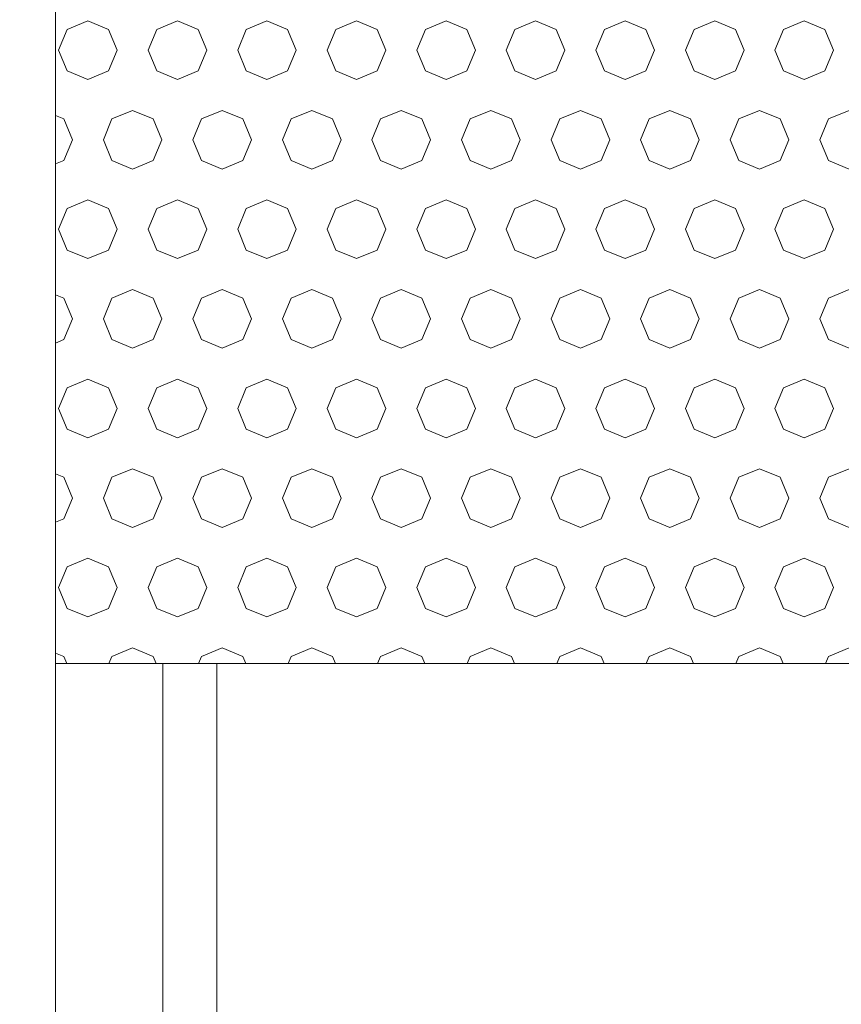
# Model space of a CAD drawing. Header units: millimetres. Extents: x 52659 to 1698020, y -10054 to 104697.
# Tile 199 of 256: x 203523 to 203981, y 10408 to 10957. Entities that reach past the tile are written whole.
import ezdxf

# ---------------------------------------------------------------- set-up
doc = ezdxf.new("R2010")
doc.units = ezdxf.units.MM
doc.header["$MEASUREMENT"] = 0
for name, color, linetype in [('02-04 BRISES SOLEIL FONCEES', 7, 'Continuous'), ('02-04 Mur.Construction', 7, 'Continuous'), ('05-02 Cotation 200ème 100ème.Cotations', 7, 'Continuous'), ('Fenêtres ARCHICAD', 7, 'Continuous')]:
    doc.layers.add(name, color=color, linetype=linetype)
doc.styles.add('STYLE_GENERE_3', font='ARIALN.TTF')
doc.dimstyles.new('STYLE_GENERE__2', dxfattribs={"dimtxt": 200, "dimasz": 95, "dimexe": 0.18, "dimexo": 100, "dimgap": 0, "dimtad": 0, "dimlfac": 0.001, "dimzin": 0, "dimdsep": 46, "dimtxsty": 'STYLE_GENERE_3', "dimblk": 'ARROWHEAD_6', "dimblk1": 'ARROWHEAD_6', "dimblk2": 'ARROWHEAD_6', "dimcen": 0.09, "dimclrd": 7, "dimclre": 7, "dimclrt": 7, "dimazin": 0, "dimtfac": 1, "dimtdec": 4, "dimtmove": 0, "dimatfit": 3, "dimfxl": 1, "dimtolj": 1, "dimtzin": 0, "dimarcsym": 0})

# ---------------------------------------------------------------- blocks, each defined once
blk = doc.blocks.new('Élément de coupe_187_1', base_point=(131932.67, 5158.07))
at = {"layer": '02-04 Mur.Construction', "color": 7, "linetype": 'Continuous', "lineweight": 9}
blk.add_line((203542.67, 9725.96), (203542.67, 11008.07), dxfattribs=at)
blk = doc.blocks.new('Élément de coupe_191_1', base_point=(131932.67, 5158.07))
at = {"layer": 'Fenêtres ARCHICAD', "color": 7, "linetype": 'Continuous', "lineweight": 5}
for p, q in [((203602.67, 10598.03), (203602.67, 9818.07)), ((203632.67, 9848.07), (203632.67, 10598.03))]:
    blk.add_line(p, q, dxfattribs=at)
blk = doc.blocks.new('*X356', base_point=(131932.67, 5158.07))
at = {"layer": '02-04 BRISES SOLEIL FONCEES', "color": 7, "linetype": 'Continuous', "lineweight": 5}
for p, q in [((203560.74, 10956.81), (203549.18, 10952.02)), ((203572.3, 10952.02), (203560.74, 10956.81)), ((203610.74, 10956.81), (203599.18, 10952.02)), ((203622.3, 10952.02), (203610.74, 10956.81)), ((203660.74, 10956.81), (203649.18, 10952.02)), ((203672.3, 10952.02), (203660.74, 10956.81)), ((203710.74, 10956.81), (203699.18, 10952.02)), ((203722.3, 10952.02), (203710.74, 10956.81)), ((203760.74, 10956.81), (203749.18, 10952.02)), ((203772.3, 10952.02), (203760.74, 10956.81)), ((203810.74, 10956.81), (203799.18, 10952.02)), ((203822.3, 10952.02), (203810.74, 10956.81)), ((203860.74, 10956.81), (203849.18, 10952.02)), ((203872.3, 10952.02), (203860.74, 10956.81)), ((203910.74, 10956.81), (203899.18, 10952.02)), ((203922.3, 10952.02), (203910.74, 10956.81)), ((203960.74, 10956.81), (203949.18, 10952.02)), ((203972.3, 10952.02), (203960.74, 10956.81)), ((203549.18, 10952.02), (203544.39, 10940.46)), ((203577.09, 10940.46), (203572.3, 10952.02)), ((203599.18, 10952.02), (203594.39, 10940.46)), ((203627.09, 10940.46), (203622.3, 10952.02)), ((203649.18, 10952.02), (203644.39, 10940.46)), ((203677.09, 10940.46), (203672.3, 10952.02)), ((203699.18, 10952.02), (203694.39, 10940.46)), ((203727.09, 10940.46), (203722.3, 10952.02)), ((203749.18, 10952.02), (203744.39, 10940.46)), ((203777.09, 10940.46), (203772.3, 10952.02)), ((203799.18, 10952.02), (203794.39, 10940.46)), ((203827.09, 10940.46), (203822.3, 10952.02)), ((203849.18, 10952.02), (203844.39, 10940.46)), ((203877.09, 10940.46), (203872.3, 10952.02)), ((203899.18, 10952.02), (203894.39, 10940.46)), ((203927.09, 10940.46), (203922.3, 10952.02)), ((203949.18, 10952.02), (203944.39, 10940.46)), ((203977.09, 10940.46), (203972.3, 10952.02)), ((203544.39, 10940.46), (203549.18, 10928.89)), ((203572.3, 10928.89), (203577.09, 10940.46)), ((203594.39, 10940.46), (203599.18, 10928.89)), ((203622.3, 10928.89), (203627.09, 10940.46)), ((203644.39, 10940.46), (203649.18, 10928.89)), ((203672.3, 10928.89), (203677.09, 10940.46)), ((203694.39, 10940.46), (203699.18, 10928.89)), ((203722.3, 10928.89), (203727.09, 10940.46)), ((203744.39, 10940.46), (203749.18, 10928.89)), ((203772.3, 10928.89), (203777.09, 10940.46)), ((203794.39, 10940.46), (203799.18, 10928.89)), ((203822.3, 10928.89), (203827.09, 10940.46)), ((203844.39, 10940.46), (203849.18, 10928.89)), ((203872.3, 10928.89), (203877.09, 10940.46)), ((203894.39, 10940.46), (203899.18, 10928.89)), ((203922.3, 10928.89), (203927.09, 10940.46)), ((203944.39, 10940.46), (203949.18, 10928.89)), ((203972.3, 10928.89), (203977.09, 10940.46)), ((203549.18, 10928.89), (203560.74, 10924.1)), ((203560.74, 10924.1), (203572.3, 10928.89)), ((203599.18, 10928.89), (203610.74, 10924.1)), ((203610.74, 10924.1), (203622.3, 10928.89)), ((203649.18, 10928.89), (203660.74, 10924.1)), ((203660.74, 10924.1), (203672.3, 10928.89)), ((203699.18, 10928.89), (203710.74, 10924.1)), ((203710.74, 10924.1), (203722.3, 10928.89)), ((203749.18, 10928.89), (203760.74, 10924.1)), ((203760.74, 10924.1), (203772.3, 10928.89)), ((203799.18, 10928.89), (203810.74, 10924.1)), ((203810.74, 10924.1), (203822.3, 10928.89)), ((203849.18, 10928.89), (203860.74, 10924.1)), ((203860.74, 10924.1), (203872.3, 10928.89)), ((203899.18, 10928.89), (203910.74, 10924.1)), ((203910.74, 10924.1), (203922.3, 10928.89)), ((203949.18, 10928.89), (203960.74, 10924.1)), ((203960.74, 10924.1), (203972.3, 10928.89)), ((203547.3, 10902.02), (203542.67, 10903.94)), ((203585.74, 10906.81), (203574.18, 10902.02)), ((203597.3, 10902.02), (203585.74, 10906.81)), ((203635.74, 10906.81), (203624.18, 10902.02)), ((203647.3, 10902.02), (203635.74, 10906.81)), ((203685.74, 10906.81), (203674.18, 10902.02)), ((203697.3, 10902.02), (203685.74, 10906.81)), ((203735.74, 10906.81), (203724.18, 10902.02)), ((203747.3, 10902.02), (203735.74, 10906.81)), ((203785.74, 10906.81), (203774.18, 10902.02)), ((203797.3, 10902.02), (203785.74, 10906.81)), ((203835.74, 10906.81), (203824.18, 10902.02)), ((203847.3, 10902.02), (203835.74, 10906.81)), ((203885.74, 10906.81), (203874.18, 10902.02)), ((203897.3, 10902.02), (203885.74, 10906.81)), ((203935.74, 10906.81), (203924.18, 10902.02)), ((203947.3, 10902.02), (203935.74, 10906.81)), ((203985.74, 10906.81), (203974.18, 10902.02)), ((203552.09, 10890.46), (203547.3, 10902.02)), ((203574.18, 10902.02), (203569.39, 10890.46)), ((203602.09, 10890.46), (203597.3, 10902.02)), ((203624.18, 10902.02), (203619.39, 10890.46)), ((203652.09, 10890.46), (203647.3, 10902.02)), ((203674.18, 10902.02), (203669.39, 10890.46)), ((203702.09, 10890.46), (203697.3, 10902.02)), ((203724.18, 10902.02), (203719.39, 10890.46)), ((203752.09, 10890.46), (203747.3, 10902.02)), ((203774.18, 10902.02), (203769.39, 10890.46)), ((203802.09, 10890.46), (203797.3, 10902.02)), ((203824.18, 10902.02), (203819.39, 10890.46)), ((203852.09, 10890.46), (203847.3, 10902.02)), ((203874.18, 10902.02), (203869.39, 10890.46)), ((203902.09, 10890.46), (203897.3, 10902.02)), ((203924.18, 10902.02), (203919.39, 10890.46)), ((203952.09, 10890.46), (203947.3, 10902.02)), ((203974.18, 10902.02), (203969.39, 10890.46)), ((203547.3, 10878.89), (203552.09, 10890.46)), ((203569.39, 10890.46), (203574.18, 10878.89)), ((203597.3, 10878.89), (203602.09, 10890.46)), ((203619.39, 10890.46), (203624.18, 10878.89)), ((203647.3, 10878.89), (203652.09, 10890.46)), ((203669.39, 10890.46), (203674.18, 10878.89)), ((203697.3, 10878.89), (203702.09, 10890.46)), ((203719.39, 10890.46), (203724.18, 10878.89)), ((203747.3, 10878.89), (203752.09, 10890.46)), ((203769.39, 10890.46), (203774.18, 10878.89)), ((203797.3, 10878.89), (203802.09, 10890.46)), ((203819.39, 10890.46), (203824.18, 10878.89)), ((203847.3, 10878.89), (203852.09, 10890.46)), ((203869.39, 10890.46), (203874.18, 10878.89)), ((203897.3, 10878.89), (203902.09, 10890.46)), ((203919.39, 10890.46), (203924.18, 10878.89)), ((203947.3, 10878.89), (203952.09, 10890.46)), ((203969.39, 10890.46), (203974.18, 10878.89)), ((203542.67, 10876.97), (203547.3, 10878.89)), ((203574.18, 10878.89), (203585.74, 10874.1)), ((203585.74, 10874.1), (203597.3, 10878.89)), ((203624.18, 10878.89), (203635.74, 10874.1)), ((203635.74, 10874.1), (203647.3, 10878.89)), ((203674.18, 10878.89), (203685.74, 10874.1)), ((203685.74, 10874.1), (203697.3, 10878.89)), ((203724.18, 10878.89), (203735.74, 10874.1)), ((203735.74, 10874.1), (203747.3, 10878.89)), ((203774.18, 10878.89), (203785.74, 10874.1)), ((203785.74, 10874.1), (203797.3, 10878.89)), ((203824.18, 10878.89), (203835.74, 10874.1)), ((203835.74, 10874.1), (203847.3, 10878.89)), ((203874.18, 10878.89), (203885.74, 10874.1)), ((203885.74, 10874.1), (203897.3, 10878.89)), ((203924.18, 10878.89), (203935.74, 10874.1)), ((203935.74, 10874.1), (203947.3, 10878.89)), ((203974.18, 10878.89), (203985.74, 10874.1)), ((203560.74, 10856.81), (203549.18, 10852.02)), ((203572.3, 10852.02), (203560.74, 10856.81)), ((203610.74, 10856.81), (203599.18, 10852.02)), ((203622.3, 10852.02), (203610.74, 10856.81)), ((203660.74, 10856.81), (203649.18, 10852.02)), ((203672.3, 10852.02), (203660.74, 10856.81)), ((203710.74, 10856.81), (203699.18, 10852.02)), ((203722.3, 10852.02), (203710.74, 10856.81)), ((203760.74, 10856.81), (203749.18, 10852.02)), ((203772.3, 10852.02), (203760.74, 10856.81)), ((203810.74, 10856.81), (203799.18, 10852.02)), ((203822.3, 10852.02), (203810.74, 10856.81)), ((203860.74, 10856.81), (203849.18, 10852.02)), ((203872.3, 10852.02), (203860.74, 10856.81)), ((203910.74, 10856.81), (203899.18, 10852.02)), ((203922.3, 10852.02), (203910.74, 10856.81)), ((203960.74, 10856.81), (203949.18, 10852.02)), ((203972.3, 10852.02), (203960.74, 10856.81)), ((203549.18, 10852.02), (203544.39, 10840.46)), ((203577.09, 10840.46), (203572.3, 10852.02)), ((203599.18, 10852.02), (203594.39, 10840.46)), ((203627.09, 10840.46), (203622.3, 10852.02)), ((203649.18, 10852.02), (203644.39, 10840.46)), ((203677.09, 10840.46), (203672.3, 10852.02)), ((203699.18, 10852.02), (203694.39, 10840.46)), ((203727.09, 10840.46), (203722.3, 10852.02)), ((203749.18, 10852.02), (203744.39, 10840.46)), ((203777.09, 10840.46), (203772.3, 10852.02)), ((203799.18, 10852.02), (203794.39, 10840.46)), ((203827.09, 10840.46), (203822.3, 10852.02)), ((203849.18, 10852.02), (203844.39, 10840.46)), ((203877.09, 10840.46), (203872.3, 10852.02)), ((203899.18, 10852.02), (203894.39, 10840.46)), ((203927.09, 10840.46), (203922.3, 10852.02)), ((203949.18, 10852.02), (203944.39, 10840.46)), ((203977.09, 10840.46), (203972.3, 10852.02)), ((203544.39, 10840.46), (203549.18, 10828.89)), ((203572.3, 10828.89), (203577.09, 10840.46)), ((203594.39, 10840.46), (203599.18, 10828.89)), ((203622.3, 10828.89), (203627.09, 10840.46)), ((203644.39, 10840.46), (203649.18, 10828.89)), ((203672.3, 10828.89), (203677.09, 10840.46)), ((203694.39, 10840.46), (203699.18, 10828.89)), ((203722.3, 10828.89), (203727.09, 10840.46)), ((203744.39, 10840.46), (203749.18, 10828.89)), ((203772.3, 10828.89), (203777.09, 10840.46)), ((203794.39, 10840.46), (203799.18, 10828.89)), ((203822.3, 10828.89), (203827.09, 10840.46)), ((203844.39, 10840.46), (203849.18, 10828.89)), ((203872.3, 10828.89), (203877.09, 10840.46)), ((203894.39, 10840.46), (203899.18, 10828.89)), ((203922.3, 10828.89), (203927.09, 10840.46)), ((203944.39, 10840.46), (203949.18, 10828.89)), ((203972.3, 10828.89), (203977.09, 10840.46)), ((203549.18, 10828.89), (203560.74, 10824.1)), ((203560.74, 10824.1), (203572.3, 10828.89)), ((203599.18, 10828.89), (203610.74, 10824.1)), ((203610.74, 10824.1), (203622.3, 10828.89)), ((203649.18, 10828.89), (203660.74, 10824.1)), ((203660.74, 10824.1), (203672.3, 10828.89)), ((203699.18, 10828.89), (203710.74, 10824.1)), ((203710.74, 10824.1), (203722.3, 10828.89)), ((203749.18, 10828.89), (203760.74, 10824.1)), ((203760.74, 10824.1), (203772.3, 10828.89)), ((203799.18, 10828.89), (203810.74, 10824.1)), ((203810.74, 10824.1), (203822.3, 10828.89)), ((203849.18, 10828.89), (203860.74, 10824.1)), ((203860.74, 10824.1), (203872.3, 10828.89)), ((203899.18, 10828.89), (203910.74, 10824.1)), ((203910.74, 10824.1), (203922.3, 10828.89)), ((203949.18, 10828.89), (203960.74, 10824.1)), ((203960.74, 10824.1), (203972.3, 10828.89)), ((203585.74, 10806.81), (203574.18, 10802.02)), ((203597.3, 10802.02), (203585.74, 10806.81)), ((203635.74, 10806.81), (203624.18, 10802.02)), ((203647.3, 10802.02), (203635.74, 10806.81)), ((203685.74, 10806.81), (203674.18, 10802.02)), ((203697.3, 10802.02), (203685.74, 10806.81)), ((203735.74, 10806.81), (203724.18, 10802.02)), ((203747.3, 10802.02), (203735.74, 10806.81)), ((203785.74, 10806.81), (203774.18, 10802.02)), ((203797.3, 10802.02), (203785.74, 10806.81)), ((203835.74, 10806.81), (203824.18, 10802.02)), ((203847.3, 10802.02), (203835.74, 10806.81)), ((203885.74, 10806.81), (203874.18, 10802.02)), ((203897.3, 10802.02), (203885.74, 10806.81)), ((203935.74, 10806.81), (203924.18, 10802.02)), ((203947.3, 10802.02), (203935.74, 10806.81)), ((203985.74, 10806.81), (203974.18, 10802.02)), ((203547.3, 10802.02), (203542.67, 10803.94)), ((203552.09, 10790.46), (203547.3, 10802.02)), ((203574.18, 10802.02), (203569.39, 10790.46)), ((203602.09, 10790.46), (203597.3, 10802.02)), ((203624.18, 10802.02), (203619.39, 10790.46)), ((203652.09, 10790.46), (203647.3, 10802.02)), ((203674.18, 10802.02), (203669.39, 10790.46)), ((203702.09, 10790.46), (203697.3, 10802.02)), ((203724.18, 10802.02), (203719.39, 10790.46)), ((203752.09, 10790.46), (203747.3, 10802.02)), ((203774.18, 10802.02), (203769.39, 10790.46)), ((203802.09, 10790.46), (203797.3, 10802.02)), ((203824.18, 10802.02), (203819.39, 10790.46)), ((203852.09, 10790.46), (203847.3, 10802.02)), ((203874.18, 10802.02), (203869.39, 10790.46)), ((203902.09, 10790.46), (203897.3, 10802.02)), ((203924.18, 10802.02), (203919.39, 10790.46)), ((203952.09, 10790.46), (203947.3, 10802.02)), ((203974.18, 10802.02), (203969.39, 10790.46)), ((203547.3, 10778.89), (203552.09, 10790.46)), ((203569.39, 10790.46), (203574.18, 10778.89)), ((203597.3, 10778.89), (203602.09, 10790.46)), ((203619.39, 10790.46), (203624.18, 10778.89)), ((203647.3, 10778.89), (203652.09, 10790.46)), ((203669.39, 10790.46), (203674.18, 10778.89)), ((203697.3, 10778.89), (203702.09, 10790.46)), ((203719.39, 10790.46), (203724.18, 10778.89)), ((203747.3, 10778.89), (203752.09, 10790.46)), ((203769.39, 10790.46), (203774.18, 10778.89)), ((203797.3, 10778.89), (203802.09, 10790.46)), ((203819.39, 10790.46), (203824.18, 10778.89)), ((203847.3, 10778.89), (203852.09, 10790.46)), ((203869.39, 10790.46), (203874.18, 10778.89)), ((203897.3, 10778.89), (203902.09, 10790.46)), ((203919.39, 10790.46), (203924.18, 10778.89)), ((203947.3, 10778.89), (203952.09, 10790.46)), ((203969.39, 10790.46), (203974.18, 10778.89)), ((203542.67, 10776.97), (203547.3, 10778.89)), ((203574.18, 10778.89), (203585.74, 10774.1)), ((203585.74, 10774.1), (203597.3, 10778.89)), ((203624.18, 10778.89), (203635.74, 10774.1)), ((203635.74, 10774.1), (203647.3, 10778.89)), ((203674.18, 10778.89), (203685.74, 10774.1)), ((203685.74, 10774.1), (203697.3, 10778.89)), ((203724.18, 10778.89), (203735.74, 10774.1)), ((203735.74, 10774.1), (203747.3, 10778.89)), ((203774.18, 10778.89), (203785.74, 10774.1)), ((203785.74, 10774.1), (203797.3, 10778.89)), ((203824.18, 10778.89), (203835.74, 10774.1)), ((203835.74, 10774.1), (203847.3, 10778.89)), ((203874.18, 10778.89), (203885.74, 10774.1)), ((203885.74, 10774.1), (203897.3, 10778.89)), ((203924.18, 10778.89), (203935.74, 10774.1)), ((203935.74, 10774.1), (203947.3, 10778.89)), ((203974.18, 10778.89), (203985.74, 10774.1)), ((203560.74, 10756.81), (203549.18, 10752.02)), ((203572.3, 10752.02), (203560.74, 10756.81)), ((203610.74, 10756.81), (203599.18, 10752.02)), ((203622.3, 10752.02), (203610.74, 10756.81)), ((203660.74, 10756.81), (203649.18, 10752.02)), ((203672.3, 10752.02), (203660.74, 10756.81)), ((203710.74, 10756.81), (203699.18, 10752.02)), ((203722.3, 10752.02), (203710.74, 10756.81)), ((203760.74, 10756.81), (203749.18, 10752.02)), ((203772.3, 10752.02), (203760.74, 10756.81)), ((203810.74, 10756.81), (203799.18, 10752.02)), ((203822.3, 10752.02), (203810.74, 10756.81)), ((203860.74, 10756.81), (203849.18, 10752.02)), ((203872.3, 10752.02), (203860.74, 10756.81)), ((203910.74, 10756.81), (203899.18, 10752.02)), ((203922.3, 10752.02), (203910.74, 10756.81)), ((203960.74, 10756.81), (203949.18, 10752.02)), ((203972.3, 10752.02), (203960.74, 10756.81)), ((203549.18, 10752.02), (203544.39, 10740.46)), ((203577.09, 10740.46), (203572.3, 10752.02)), ((203599.18, 10752.02), (203594.39, 10740.46)), ((203627.09, 10740.46), (203622.3, 10752.02)), ((203649.18, 10752.02), (203644.39, 10740.46)), ((203677.09, 10740.46), (203672.3, 10752.02)), ((203699.18, 10752.02), (203694.39, 10740.46)), ((203727.09, 10740.46), (203722.3, 10752.02)), ((203749.18, 10752.02), (203744.39, 10740.46)), ((203777.09, 10740.46), (203772.3, 10752.02)), ((203799.18, 10752.02), (203794.39, 10740.46)), ((203827.09, 10740.46), (203822.3, 10752.02)), ((203849.18, 10752.02), (203844.39, 10740.46)), ((203877.09, 10740.46), (203872.3, 10752.02)), ((203899.18, 10752.02), (203894.39, 10740.46)), ((203927.09, 10740.46), (203922.3, 10752.02)), ((203949.18, 10752.02), (203944.39, 10740.46)), ((203977.09, 10740.46), (203972.3, 10752.02)), ((203544.39, 10740.46), (203549.18, 10728.89)), ((203572.3, 10728.89), (203577.09, 10740.46)), ((203594.39, 10740.46), (203599.18, 10728.89)), ((203622.3, 10728.89), (203627.09, 10740.46)), ((203644.39, 10740.46), (203649.18, 10728.89)), ((203672.3, 10728.89), (203677.09, 10740.46)), ((203694.39, 10740.46), (203699.18, 10728.89)), ((203722.3, 10728.89), (203727.09, 10740.46)), ((203744.39, 10740.46), (203749.18, 10728.89)), ((203772.3, 10728.89), (203777.09, 10740.46)), ((203794.39, 10740.46), (203799.18, 10728.89)), ((203822.3, 10728.89), (203827.09, 10740.46)), ((203844.39, 10740.46), (203849.18, 10728.89)), ((203872.3, 10728.89), (203877.09, 10740.46)), ((203894.39, 10740.46), (203899.18, 10728.89)), ((203922.3, 10728.89), (203927.09, 10740.46)), ((203944.39, 10740.46), (203949.18, 10728.89)), ((203972.3, 10728.89), (203977.09, 10740.46)), ((203549.18, 10728.89), (203560.74, 10724.1)), ((203560.74, 10724.1), (203572.3, 10728.89)), ((203599.18, 10728.89), (203610.74, 10724.1)), ((203610.74, 10724.1), (203622.3, 10728.89)), ((203649.18, 10728.89), (203660.74, 10724.1)), ((203660.74, 10724.1), (203672.3, 10728.89)), ((203699.18, 10728.89), (203710.74, 10724.1)), ((203710.74, 10724.1), (203722.3, 10728.89)), ((203749.18, 10728.89), (203760.74, 10724.1)), ((203760.74, 10724.1), (203772.3, 10728.89)), ((203799.18, 10728.89), (203810.74, 10724.1)), ((203810.74, 10724.1), (203822.3, 10728.89)), ((203849.18, 10728.89), (203860.74, 10724.1)), ((203860.74, 10724.1), (203872.3, 10728.89)), ((203899.18, 10728.89), (203910.74, 10724.1)), ((203910.74, 10724.1), (203922.3, 10728.89)), ((203949.18, 10728.89), (203960.74, 10724.1)), ((203960.74, 10724.1), (203972.3, 10728.89)), ((203585.74, 10706.81), (203574.18, 10702.02)), ((203597.3, 10702.02), (203585.74, 10706.81)), ((203635.74, 10706.81), (203624.18, 10702.02)), ((203647.3, 10702.02), (203635.74, 10706.81)), ((203685.74, 10706.81), (203674.18, 10702.02)), ((203697.3, 10702.02), (203685.74, 10706.81)), ((203735.74, 10706.81), (203724.18, 10702.02)), ((203747.3, 10702.02), (203735.74, 10706.81)), ((203785.74, 10706.81), (203774.18, 10702.02)), ((203797.3, 10702.02), (203785.74, 10706.81)), ((203835.74, 10706.81), (203824.18, 10702.02)), ((203847.3, 10702.02), (203835.74, 10706.81)), ((203885.74, 10706.81), (203874.18, 10702.02)), ((203897.3, 10702.02), (203885.74, 10706.81)), ((203935.74, 10706.81), (203924.18, 10702.02)), ((203947.3, 10702.02), (203935.74, 10706.81)), ((203985.74, 10706.81), (203974.18, 10702.02)), ((203547.3, 10702.02), (203542.67, 10703.94)), ((203552.09, 10690.46), (203547.3, 10702.02)), ((203574.18, 10702.02), (203569.39, 10690.46)), ((203602.09, 10690.46), (203597.3, 10702.02)), ((203624.18, 10702.02), (203619.39, 10690.46)), ((203652.09, 10690.46), (203647.3, 10702.02)), ((203674.18, 10702.02), (203669.39, 10690.46)), ((203702.09, 10690.46), (203697.3, 10702.02)), ((203724.18, 10702.02), (203719.39, 10690.46)), ((203752.09, 10690.46), (203747.3, 10702.02)), ((203774.18, 10702.02), (203769.39, 10690.46)), ((203802.09, 10690.46), (203797.3, 10702.02)), ((203824.18, 10702.02), (203819.39, 10690.46)), ((203852.09, 10690.46), (203847.3, 10702.02)), ((203874.18, 10702.02), (203869.39, 10690.46)), ((203902.09, 10690.46), (203897.3, 10702.02)), ((203924.18, 10702.02), (203919.39, 10690.46)), ((203952.09, 10690.46), (203947.3, 10702.02)), ((203974.18, 10702.02), (203969.39, 10690.46)), ((203547.3, 10678.89), (203552.09, 10690.46)), ((203569.39, 10690.46), (203574.18, 10678.89)), ((203597.3, 10678.89), (203602.09, 10690.46)), ((203619.39, 10690.46), (203624.18, 10678.89)), ((203647.3, 10678.89), (203652.09, 10690.46)), ((203669.39, 10690.46), (203674.18, 10678.89)), ((203697.3, 10678.89), (203702.09, 10690.46)), ((203719.39, 10690.46), (203724.18, 10678.89)), ((203747.3, 10678.89), (203752.09, 10690.46)), ((203769.39, 10690.46), (203774.18, 10678.89)), ((203797.3, 10678.89), (203802.09, 10690.46)), ((203819.39, 10690.46), (203824.18, 10678.89)), ((203847.3, 10678.89), (203852.09, 10690.46)), ((203869.39, 10690.46), (203874.18, 10678.89)), ((203897.3, 10678.89), (203902.09, 10690.46)), ((203919.39, 10690.46), (203924.18, 10678.89)), ((203947.3, 10678.89), (203952.09, 10690.46)), ((203969.39, 10690.46), (203974.18, 10678.89)), ((203542.67, 10676.97), (203547.3, 10678.89)), ((203574.18, 10678.89), (203585.74, 10674.1)), ((203585.74, 10674.1), (203597.3, 10678.89)), ((203624.18, 10678.89), (203635.74, 10674.1)), ((203635.74, 10674.1), (203647.3, 10678.89)), ((203674.18, 10678.89), (203685.74, 10674.1)), ((203685.74, 10674.1), (203697.3, 10678.89)), ((203724.18, 10678.89), (203735.74, 10674.1)), ((203735.74, 10674.1), (203747.3, 10678.89)), ((203774.18, 10678.89), (203785.74, 10674.1)), ((203785.74, 10674.1), (203797.3, 10678.89)), ((203824.18, 10678.89), (203835.74, 10674.1)), ((203835.74, 10674.1), (203847.3, 10678.89)), ((203874.18, 10678.89), (203885.74, 10674.1)), ((203885.74, 10674.1), (203897.3, 10678.89)), ((203924.18, 10678.89), (203935.74, 10674.1)), ((203935.74, 10674.1), (203947.3, 10678.89)), ((203974.18, 10678.89), (203985.74, 10674.1)), ((203560.74, 10656.81), (203549.18, 10652.02)), ((203572.3, 10652.02), (203560.74, 10656.81)), ((203610.74, 10656.81), (203599.18, 10652.02)), ((203622.3, 10652.02), (203610.74, 10656.81)), ((203660.74, 10656.81), (203649.18, 10652.02)), ((203672.3, 10652.02), (203660.74, 10656.81)), ((203710.74, 10656.81), (203699.18, 10652.02)), ((203722.3, 10652.02), (203710.74, 10656.81)), ((203760.74, 10656.81), (203749.18, 10652.02)), ((203772.3, 10652.02), (203760.74, 10656.81)), ((203810.74, 10656.81), (203799.18, 10652.02)), ((203822.3, 10652.02), (203810.74, 10656.81)), ((203860.74, 10656.81), (203849.18, 10652.02)), ((203872.3, 10652.02), (203860.74, 10656.81)), ((203910.74, 10656.81), (203899.18, 10652.02)), ((203922.3, 10652.02), (203910.74, 10656.81)), ((203960.74, 10656.81), (203949.18, 10652.02)), ((203972.3, 10652.02), (203960.74, 10656.81)), ((203549.18, 10652.02), (203544.39, 10640.46)), ((203577.09, 10640.46), (203572.3, 10652.02)), ((203599.18, 10652.02), (203594.39, 10640.46)), ((203627.09, 10640.46), (203622.3, 10652.02)), ((203649.18, 10652.02), (203644.39, 10640.46)), ((203677.09, 10640.46), (203672.3, 10652.02)), ((203699.18, 10652.02), (203694.39, 10640.46)), ((203727.09, 10640.46), (203722.3, 10652.02)), ((203749.18, 10652.02), (203744.39, 10640.46)), ((203777.09, 10640.46), (203772.3, 10652.02)), ((203799.18, 10652.02), (203794.39, 10640.46)), ((203827.09, 10640.46), (203822.3, 10652.02)), ((203849.18, 10652.02), (203844.39, 10640.46)), ((203877.09, 10640.46), (203872.3, 10652.02)), ((203899.18, 10652.02), (203894.39, 10640.46)), ((203927.09, 10640.46), (203922.3, 10652.02)), ((203949.18, 10652.02), (203944.39, 10640.46)), ((203977.09, 10640.46), (203972.3, 10652.02)), ((203544.39, 10640.46), (203549.18, 10628.89)), ((203572.3, 10628.89), (203577.09, 10640.46)), ((203594.39, 10640.46), (203599.18, 10628.89)), ((203622.3, 10628.89), (203627.09, 10640.46)), ((203644.39, 10640.46), (203649.18, 10628.89)), ((203672.3, 10628.89), (203677.09, 10640.46)), ((203694.39, 10640.46), (203699.18, 10628.89)), ((203722.3, 10628.89), (203727.09, 10640.46)), ((203744.39, 10640.46), (203749.18, 10628.89)), ((203772.3, 10628.89), (203777.09, 10640.46)), ((203794.39, 10640.46), (203799.18, 10628.89)), ((203822.3, 10628.89), (203827.09, 10640.46)), ((203844.39, 10640.46), (203849.18, 10628.89)), ((203872.3, 10628.89), (203877.09, 10640.46)), ((203894.39, 10640.46), (203899.18, 10628.89)), ((203922.3, 10628.89), (203927.09, 10640.46)), ((203944.39, 10640.46), (203949.18, 10628.89)), ((203972.3, 10628.89), (203977.09, 10640.46)), ((203549.18, 10628.89), (203560.74, 10624.1)), ((203560.74, 10624.1), (203572.3, 10628.89)), ((203599.18, 10628.89), (203610.74, 10624.1)), ((203610.74, 10624.1), (203622.3, 10628.89)), ((203649.18, 10628.89), (203660.74, 10624.1)), ((203660.74, 10624.1), (203672.3, 10628.89)), ((203699.18, 10628.89), (203710.74, 10624.1)), ((203710.74, 10624.1), (203722.3, 10628.89)), ((203749.18, 10628.89), (203760.74, 10624.1)), ((203760.74, 10624.1), (203772.3, 10628.89)), ((203799.18, 10628.89), (203810.74, 10624.1)), ((203810.74, 10624.1), (203822.3, 10628.89)), ((203849.18, 10628.89), (203860.74, 10624.1)), ((203860.74, 10624.1), (203872.3, 10628.89)), ((203899.18, 10628.89), (203910.74, 10624.1)), ((203910.74, 10624.1), (203922.3, 10628.89)), ((203949.18, 10628.89), (203960.74, 10624.1)), ((203960.74, 10624.1), (203972.3, 10628.89)), ((203585.74, 10606.81), (203574.18, 10602.02)), ((203597.3, 10602.02), (203585.74, 10606.81)), ((203635.74, 10606.81), (203624.18, 10602.02)), ((203647.3, 10602.02), (203635.74, 10606.81)), ((203685.74, 10606.81), (203674.18, 10602.02)), ((203697.3, 10602.02), (203685.74, 10606.81)), ((203735.74, 10606.81), (203724.18, 10602.02)), ((203747.3, 10602.02), (203735.74, 10606.81)), ((203785.74, 10606.81), (203774.18, 10602.02)), ((203797.3, 10602.02), (203785.74, 10606.81)), ((203835.74, 10606.81), (203824.18, 10602.02)), ((203847.3, 10602.02), (203835.74, 10606.81)), ((203885.74, 10606.81), (203874.18, 10602.02)), ((203897.3, 10602.02), (203885.74, 10606.81)), ((203935.74, 10606.81), (203924.18, 10602.02)), ((203947.3, 10602.02), (203935.74, 10606.81)), ((203985.74, 10606.81), (203974.18, 10602.02)), ((203547.3, 10602.02), (203542.67, 10603.94)), ((203548.96, 10598.03), (203547.3, 10602.02)), ((203574.18, 10602.02), (203572.52, 10598.03)), ((203598.96, 10598.03), (203597.3, 10602.02)), ((203624.18, 10602.02), (203622.52, 10598.03)), ((203648.96, 10598.03), (203647.3, 10602.02)), ((203674.18, 10602.02), (203672.52, 10598.03)), ((203698.96, 10598.03), (203697.3, 10602.02)), ((203724.18, 10602.02), (203722.52, 10598.03)), ((203748.96, 10598.03), (203747.3, 10602.02)), ((203774.18, 10602.02), (203772.52, 10598.03)), ((203798.96, 10598.03), (203797.3, 10602.02)), ((203824.18, 10602.02), (203822.52, 10598.03)), ((203848.96, 10598.03), (203847.3, 10602.02)), ((203874.18, 10602.02), (203872.52, 10598.03)), ((203898.96, 10598.03), (203897.3, 10602.02)), ((203924.18, 10602.02), (203922.52, 10598.03)), ((203948.96, 10598.03), (203947.3, 10602.02)), ((203974.18, 10602.02), (203972.52, 10598.03))]:
    blk.add_line(p, q, dxfattribs=at)
blk = doc.blocks.new('Élément de coupe_327_1', base_point=(131932.67, 5158.07))
at = {"layer": '02-04 BRISES SOLEIL FONCEES', "color": 7, "linetype": 'Continuous', "lineweight": 9}
blk.add_line((203542.67, 10598.03), (205300.76, 10598.03), dxfattribs=at)
at = {"layer": '02-04 BRISES SOLEIL FONCEES', "lineweight": 0}
blk.add_blockref('*X356', (131932.67, 5158.07), dxfattribs=at)
blk = doc.blocks.new('*D742', base_point=(131932.67, 5158.07))
at = {"layer": '05-02 Cotation 200ème 100ème.Cotations', "color": 7, "linetype": 'Continuous', "lineweight": 25, "transparency": 16777216}
for p, q in [((165280.71, 11058.07), (165380.71, 10958.07)), ((165280.71, 9772.86), (165380.71, 9672.86))]:
    blk.add_line(p, q, dxfattribs=at)
at = {"layer": '05-02 Cotation 200ème 100ème.Cotations', "color": 7, "linetype": 'Continuous', "lineweight": 13, "transparency": 16777216}
for p, q in [((165424.46, 11008.07), (165236.96, 11008.07)), ((165330.71, 10614.34), (165330.71, 11008.07)), ((165330.71, 9722.86), (165330.71, 10116.59)), ((165424.46, 9722.86), (165236.96, 9722.86))]:
    blk.add_line(p, q, dxfattribs=at)
at = {"layer": '05-02 Cotation 200ème 100ème.Cotations', "color": 7, "lineweight": 9, "transparency": 16777216, "char_height": 200, "attachment_point": 7, "rotation": 90, "style": 'STYLE_GENERE_3'}
for s, insert in [('\\A1;0,35', (165287.85, 10961.33)), ('\\A1;1,29', (165430.71, 10141.47))]:
    blk.add_mtext(s, dxfattribs=dict(at, insert=insert))
blk = doc.blocks.new('ARROWHEAD_6')
at = {"color": 0, "linetype": 'Continuous', "lineweight": 0}
for p, q in [((-0.5, -0.5), (0.5, 0.5)), ((0, 0), (-1, 0))]:
    blk.add_line(p, q, dxfattribs=at)
blk = doc.blocks.new('*D762', base_point=(131932.67, 5158.07))
at = {"layer": '05-02 Cotation 200ème 100ème.Cotations', "color": 7, "linetype": 'Continuous', "lineweight": 25, "transparency": 16777216}
for p, q in [((135853.9, 11058.07), (135953.9, 10958.07)), ((135853.9, 9772.86), (135953.9, 9672.86))]:
    blk.add_line(p, q, dxfattribs=at)
at = {"layer": '05-02 Cotation 200ème 100ème.Cotations', "color": 7, "linetype": 'Continuous', "lineweight": 13, "transparency": 16777216}
for p, q in [((135997.65, 11008.07), (135810.15, 11008.07)), ((135903.9, 10614.34), (135903.9, 11008.07)), ((135903.9, 9722.86), (135903.9, 10116.59)), ((135997.65, 9722.86), (135810.15, 9722.86))]:
    blk.add_line(p, q, dxfattribs=at)
at = {"layer": '05-02 Cotation 200ème 100ème.Cotations', "color": 7, "lineweight": 9, "transparency": 16777216, "char_height": 200, "attachment_point": 7, "rotation": 90, "style": 'STYLE_GENERE_3'}
for s, insert in [('\\A1;0,35', (135861.04, 10961.33)), ('\\A1;1,29', (136003.9, 10141.47))]:
    blk.add_mtext(s, dxfattribs=dict(at, insert=insert))

msp = doc.modelspace()

# ---------------------------------------------------------------- block references
at = {"layer": '02-04 BRISES SOLEIL FONCEES', "lineweight": 0}
msp.add_blockref('Élément de coupe_327_1', (131932.668, 5158.072), dxfattribs=at)
at = {"layer": '02-04 Mur.Construction', "lineweight": 0}
msp.add_blockref('Élément de coupe_187_1', (131932.668, 5158.072), dxfattribs=at)
at = {"layer": 'Fenêtres ARCHICAD', "lineweight": 0}
msp.add_blockref('Élément de coupe_191_1', (131932.668, 5158.072), dxfattribs=at)

# ---------------------------------------------------------------- dimensions: what is measured, and where the dimension line sits
at = {"layer": '05-02 Cotation 200ème 100ème.Cotations', "color": 7, "linetype": 'Continuous', "lineweight": 13}
for base, picture, middle in [((135903.901, 11008.072), '*D762', (135903.901, 10401.231)), ((165330.708, 11008.072), '*D742', (165330.708, 10401.231))]:
    dim = msp.add_linear_dim(base=base, p1=(221690.249, 9722.862), p2=(220602.668, 11008.072), angle=90, dimstyle='STYLE_GENERE__2', dxfattribs=at)
    dim.commit()
    dim.dimension.update_dxf_attribs({"geometry": picture, "text_midpoint": middle, "dimtype": 160, "text_rotation": 90})

doc.saveas('drawing.dxf')
